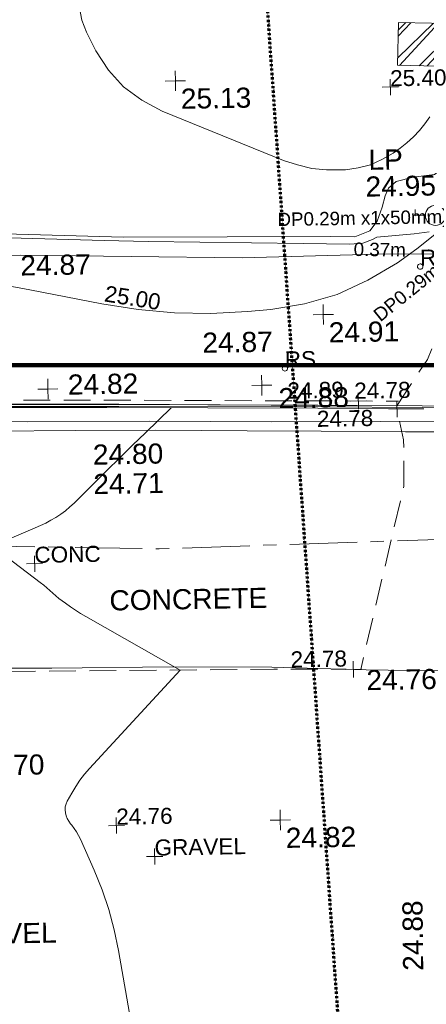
# Model space of a CAD drawing. Header units: millimetres. Extents: x -290717 to 520720, y -103372 to 287762.
# Tile 90 of 256: x -29324 to -21755, y -42911 to -24564. Entities that reach past the tile are written whole.
import ezdxf

# ---------------------------------------------------------------- set-up
doc = ezdxf.new("R2010")
doc.units = ezdxf.units.MM
for name, pattern in [('Dash 1_5mm', [3, 1.5, -1.5]), ('IMPORT-CENTER _6_', [2000, 1250, -250, 250, -250]), ('IMPORT-DASHED _2_', [750, 500, -250]), ('IMPORT-HIDDEN2 _3_', [4762.5, 3175, -1587.5]), ('IMPORT-UG_ELEC_LV_QLB2 _2_', [2700, 1500, -300.0000000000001, 0, -250, 150, -300.0000000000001, 0, -200]), ('IMPORT-UG_ELEC_STREET LIGHTING_QLB2 _2_', [2700, 1500, -300.0000000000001, 0, -250, 150, -300.0000000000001, 0, -200])]:
    doc.linetypes.add(name, pattern=pattern)
for name, color, linetype, lineweight, true_color in [('00_TOPO_FOOTPATH', 7, 'Continuous', 9, 0xa50000), ('00_TOPO_FURN_LAMP_POST', 7, 'Continuous', 9, 0x666666), ('00_TOPO_KERB_BOTTOM', 1, 'Continuous', 9, 0xff0000), ('00_TOPO_KERB_TOP', 7, 'Continuous', 9, 0xa500a5), ('00_TOPO_LEVEL_SPOT', 7, 'Continuous', 9, 0x666666), ('00_TOPO_ROAD_MARKING_YELLOW_CONTINUOUS', 40, 'Continuous', 9, 0xffbf00), ('00_TOPO_WALL', 7, 'Continuous', 9, 0x7c00a5), ('00_UAV_FORM_LINES', 7, 'Continuous', 9, 0x666666), ('01_DTM_CONTOUR_MJR', 7, 'Continuous', 9, 0x7f3f00), ('12333-PUM-2D-U-0001-C01 - Rev2_REVIT IMPORT_dwg', 7, 'Continuous', 9, 0x767676), ('A_RHA_Line', 7, 'Continuous', 9, 0x00a600), ('CONTOURS_INDEX', 4, 'Continuous', 9, 0x00ffff), ('CONTOURS_INDEX_LVL', 4, 'Continuous', 9, 0x00ffff), ('CONTOURS_MINOR', 7, 'Continuous', 9, 0x00a5a5), ('KERB_BOTTOM', 7, 'Continuous', 9, 0x0000a5), ('KERB_BOTTOM_LVL', 7, 'Continuous', 9, 0x0000a5), ('KERB_TOP', 2, 'Continuous', 9, 0xffff00), ('KERB_TOP_LVL', 2, 'Continuous', 9, 0xffff00), ('PUM-CHAMBER EXTENTS', 6, 'IMPORT-HIDDEN2 _3_', 9, 0xff00ff), ('PUM-ELECTRIC-LV-QLB2', 1, 'IMPORT-UG_ELEC_LV_QLB2 _2_', 9, 0xff0000), ('ROAD_CROWNLINE', 7, 'IMPORT-CENTER _6_', 9, 0xa500a5), ('ROADSIGN', 7, 'Continuous', 9, 0x00a5a5), ('ROADSIGN_TXT', 7, 'Continuous', 9, 0x00a5a5), ('SPOT_HEIGHTS_LVL', 7, 'Continuous', 9, 0x00a500)]:
    doc.layers.add(name, color=color, linetype=linetype, lineweight=lineweight, true_color=true_color)
for name, color, linetype, lineweight in [('00_TOPO_ROAD_EDGE', 7, 'Continuous', 9), ('00_TOPO_SURVEY_TEXT', 7, 'Continuous', 9), ('CHANGE_OF_SURFACE', 7, 'IMPORT-DASHED _2_', 9), ('CHANGE_OF_SURFACE_LVL', 7, 'Continuous', 9), ('Text', 7, 'Continuous', 9), ('TEXT_TXT', 7, 'Continuous', 9)]:
    doc.layers.add(name, color=color, linetype=linetype, lineweight=lineweight)
doc.styles.add('Arial_1', font='arial.ttf', dxfattribs={"height": 250})
doc.styles.add('Arial_3', font='arial.ttf', dxfattribs={"height": 299.9999999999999})
doc.styles.add('Swis721 Lt BT_2', font='swissl.ttf', dxfattribs={"height": 375})

# ---------------------------------------------------------------- blocks, each defined once
blk = doc.blocks.new('12333-PUM-2D-U-0001-C01 - Rev2_REVIT IMPORT_dwg_MSL_Lamp_Post_SYM-2077199-Site Location Plan Existing')
at = {"layer": '00_TOPO_FURN_LAMP_POST', "color": 254, "true_color": 0xcccccc, "flags": 128}
for points in [[(-500.1060478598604, 0), (-1000.212095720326, 0), (-1000.212095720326, 316.7338303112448)], [(500.1060478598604, 0), (1000.21209571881, 0), (1000.21209571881, -316.7338303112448)]]:
    blk.add_lwpolyline(points, dxfattribs=at)
at = {"layer": '00_TOPO_FURN_LAMP_POST', "color": 254, "true_color": 0xcccccc}
blk.add_circle((0, 0), 500.1060478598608, dxfattribs=at)
blk = doc.blocks.new('12333-PUM-2D-U-0001-C01 - Rev2_REVIT IMPORT_dwg_MM-2077200-Site Location Plan Existing')
at = {"layer": '00_TOPO_LEVEL_SPOT', "color": 254, "true_color": 0xcccccc, "flags": 128}
for points in [[(500.0000000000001, 0), (0, 0), (0, 500.0000000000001)], [(0, -500.0000000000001), (0, 0), (-500.0000000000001, 0)]]:
    blk.add_lwpolyline(points, dxfattribs=at)
blk = doc.blocks.new('12333-PUM-2D-U-0001-C01 - Rev2_REVIT IMPORT_dwg_MGS62954_T2_Galway_ITM_3d_Rev1-2077680-Site Location Plan Existing')
at = {"layer": '00_TOPO_FOOTPATH', "color": 254, "true_color": 0xcccccc, "flags": 128}
for points in [[(533881824.0169815, 725531866.1255174), (533881548.4303121, 725530337.5987855), (533881188.3561458, 725528577.882533), (533880815.4169267, 725527689.741714), (533880533.4061157, 725526867.1780107), (533878781.2088785, 725526886.8535535), (533876277.7779422, 725526864.1898569), (533872143.7932907, 725526986.7643555), (533868487.3565458, 725527047.1553327), (533865228.0893645, 725527090.5428319), (533862218.2111233, 725527175.4115452), (533858871.3585216, 725527225.7481619), (533855899.5554926, 725527280.6330745), (533852096.8166749, 725527399.7001379), (533848933.2210085, 725527461.3350511), (533845762.6580964, 725527552.5718659), (533842664.1657307, 725527632.2784352), (533840114.5639098, 725527692.4560995), (533837580.3047698, 725527683.2795137)], [(533883886.2633145, 725531910.7181604), (533883787.124692, 725530740.1591415), (533883383.7196088, 725529341.9825389), (533882609.9145303, 725526966.3994282), (533881987.855505, 725524815.0160836), (533881374.8857753, 725524805.9543355), (533879157.0611085, 725524830.131565), (533876991.2697557, 725524868.073097), (533873914.2353975, 725524878.533565), (533871361.1059412, 725524959.9107912), (533869268.8835273, 725525023.187276), (533866686.8424108, 725525041.6003227), (533864160.214362, 725525058.345217), (533862322.7890157, 725525192.2552412), (533859397.6752016, 725525181.428156), (533856846.9648852, 725525270.6066117), (533853403.4741502, 725525290.0591204), (533851575.8635924, 725525327.737305), (533849412.7606061, 725525394.5112714), (533846782.654297, 725525442.5573014), (533844248.5047705, 725525497.9040127), (533841648.8856794, 725525550.7684742), (533838727.1633984, 725525555.6147966), (533834713.4143859, 725525603.5220733)]]:
    blk.add_lwpolyline(points, dxfattribs=at)
at = {"layer": '00_TOPO_KERB_BOTTOM', "color": 254, "true_color": 0xcccccc, "flags": 128}
blk.add_lwpolyline([(533869762.6222015, 725524209.5888888), (533872333.3643778, 725524161.2360156), (533873930.5213518, 725524132.7842431), (533877707.5419935, 725524060.8086078), (533879578.3688473, 725524021.1645296), (533881857.2976246, 725523971.4912926), (533883864.469012, 725523942.9036375), (533884556.8854219, 725524014.4964852), (533884776.0519351, 725524037.920274), (533885309.833658, 725524155.5388423)], dxfattribs=at)
at = {"layer": '00_TOPO_KERB_TOP', "color": 254, "true_color": 0xcccccc, "flags": 128}
blk.add_lwpolyline([(533869763.475933, 725524255.1262982), (533872334.1982412, 725524206.7737985), (533873931.3608434, 725524178.321926), (533877708.9955586, 725524085.9212899), (533879578.983674, 725524051.8475714), (533881857.8485809, 725524000.4853247), (533883865.2701524, 725523964.2171425), (533884554.9573572, 725524025.891974), (533884770.7047093, 725524052.2213011), (533885252.3241061, 725524153.8101722)], dxfattribs=at)
at = {"layer": '00_TOPO_ROAD_EDGE', "color": 254, "true_color": 0xcccccc, "flags": 128}
blk.add_lwpolyline([(533867381.3099993, 725519353.3109809), (533868464.2805459, 725519363.9383339), (533870670.0478965, 725519316.9517137), (533872597.8492768, 725519283.1137826), (533874850.2121013, 725519266.7479048), (533876692.3974477, 725519229.83249), (533878449.2766463, 725519149.2811823), (533879682.5164536, 725519111.7710341), (533879846.9058573, 725519113.0966251)], dxfattribs=at)
at = {"layer": '00_TOPO_ROAD_MARKING_YELLOW_CONTINUOUS', "color": 254, "true_color": 0xcccccc, "flags": 128}
for points in [[(533892450.0000001, 725529110), (533892000.0000001, 725528320.0000001), (533891660.0000001, 725527840.0000001), (533891160.0000001, 725527190.0000002), (533890670.0000001, 725526620.0000001), (533890190.0000002, 725526090.0000001), (533889750.0000001, 725525720.0000002), (533889000.0000001, 725525130.0000001), (533888360.0000001, 725524760.0000001), (533887570.0000001, 725524400), (533886540.0000001, 725524070.0000002), (533885630.0000001, 725523850.0000001), (533884770.0000001, 725523690.0000002), (533883500.0000001, 725523660.0000001), (533881970, 725523700.0000002), (533880700.0000001, 725523730.0000001), (533878790.0000001, 725523770.0000001), (533876770.0000001, 725523800.0000001), (533874500, 725523850.0000001), (533872220, 725523880.0000001), (533870550.0000001, 725523940.0000001), (533869160.0000001, 725523960.0000001), (533867340, 725523990), (533865650.0000001, 725524000.0000001)], [(533871560.0000002, 725523720.0000001), (533873120.0000001, 725523700.0000002), (533874600, 725523680.0000002), (533876310.0000002, 725523640), (533877690.0000002, 725523610), (533879260, 725523570.0000002), (533880490.0000001, 725523550), (533881850, 725523540.0000001), (533883360, 725523470.0000002), (533884150.0000001, 725523470.0000002), (533884510.0000001, 725523480), (533884980, 725523510), (533886040.0000001, 725523720.0000001), (533886620.0000001, 725523870), (533887290.0000001, 725524070.0000002), (533887870, 725524320.0000001), (533888400.0000001, 725524560.0000002), (533888930.0000002, 725524860), (533889570.0000001, 725525290.0000001), (533890300.0000001, 725525950.0000002), (533890880, 725526580.0000001), (533891480, 725527210.0000002), (533891970, 725527830.0000001), (533892650, 725529030.0000001)]]:
    blk.add_lwpolyline(points, dxfattribs=at)
at = {"layer": '00_UAV_FORM_LINES', "color": 254, "true_color": 0xcccccc, "flags": 128}
blk.add_lwpolyline([(533881342.351, 725536431.7650001), (533881209.3509999, 725533868.7650002), (533880982.351, 725531807.7650001), (533880824.351, 725530644.7650001), (533880704.351, 725530139.7650001), (533880358.351, 725529111.7650001), (533880254.351, 725528793.765), (533880091.351, 725528506.765), (533879881.351, 725528352.7650001), (533879481.351, 725528309.7650002), (533879165.351, 725528239.765), (533879023.351, 725528116.7650001), (533878957.351, 725527974.7650001), (533878898.351, 725527761.765), (533878802.351, 725527505.7650001), (533878660.351, 725527326.7650001), (533878378.351, 725527220.765), (533877930.351, 725527231.7650001), (533874072.351, 725527287.7650002), (533869429.351, 725527500.765), (533864557.351, 725527458.765), (533859659.3510001, 725527467.765), (533857375.351, 725527501.7650001)], dxfattribs=at)
at = {"layer": '01_DTM_CONTOUR_MJR', "color": 254, "true_color": 0xcccccc, "flags": 128}
blk.add_lwpolyline([(533879762.7370542, 725527288.934983), (533879484.3328723, 725527256.8363942), (533878790.1277105, 725527203.9590225), (533878704.6666667, 725527166.2222222), (533878523.4900544, 725527101.6207054), (533878285.9565728, 725527087.6173711), (533877416.512869, 725527114.854401), (533874527.8190527, 725527200.9220848), (533873714.2040629, 725527234.6949322), (533869952.4113616, 725527401.6864227)], dxfattribs=at)
at = {"xscale": 0.375, "yscale": 0.375, "zscale": 0.375}
for name, p in [('12333-PUM-2D-U-0001-C01 - Rev2_REVIT IMPORT_dwg_MM-2077200-Site Location Plan Existing', (533875089.7188895, 725530183.7970698)), ('12333-PUM-2D-U-0001-C01 - Rev2_REVIT IMPORT_dwg_MSL_Lamp_Post_SYM-2077199-Site Location Plan Existing', (533879885.6893156, 725527593.4176581)), ('12333-PUM-2D-U-0001-C01 - Rev2_REVIT IMPORT_dwg_MM-2077200-Site Location Plan Existing', (533877766.5709949, 725525782.3993044)), ('12333-PUM-2D-U-0001-C01 - Rev2_REVIT IMPORT_dwg_MM-2077200-Site Location Plan Existing', (533872616.1398208, 725524484.0212591)), ('12333-PUM-2D-U-0001-C01 - Rev2_REVIT IMPORT_dwg_MM-2077200-Site Location Plan Existing', (533876598.9626505, 725524484.5227646)), ('12333-PUM-2D-U-0001-C01 - Rev2_REVIT IMPORT_dwg_MM-2077200-Site Location Plan Existing', (533876802.1974263, 725516379.3080417))]:
    blk.add_blockref(name, p, dxfattribs=at)
at = {"layer": '00_TOPO_FOOTPATH', "color": 251, "true_color": 0x666666, "char_height": 375, "width": 1495.902363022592, "attachment_point": 1, "line_spacing_factor": 1.005061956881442, "style": 'Swis721 Lt BT_2'}
for insert in [(533872143.8000001, 725526982.0296081), (533875506.3459197, 725525483.5264952)]:
    blk.add_mtext('24.87', dxfattribs=dict(at, insert=insert))
at = {"layer": '00_TOPO_FURN_LAMP_POST', "char_height": 375, "attachment_point": 1, "line_spacing_factor": 1.005061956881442, "style": 'Swis721 Lt BT_2'}
for s, insert, width in [('LP', (533878656.5993624, 725528837.6929255), 707.5855621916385), ('24.95', (533878594.3167777, 725528339.7440822), 1495.902363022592)]:
    blk.add_mtext(s, dxfattribs=dict(at, insert=insert, width=width))
at = {"layer": '00_TOPO_KERB_BOTTOM', "color": 251, "true_color": 0x666666, "insert": (533873430.9359731, 725522885.4347051), "char_height": 375, "width": 1495.902363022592, "attachment_point": 1, "line_spacing_factor": 1.005061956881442, "style": 'Swis721 Lt BT_2'}
blk.add_mtext('24.71', dxfattribs=at)
at = {"layer": '00_TOPO_KERB_TOP', "color": 251, "true_color": 0x666666, "insert": (533873431.8359731, 725523434.0975988), "char_height": 375, "width": 1495.902363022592, "attachment_point": 1, "line_spacing_factor": 1.005061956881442, "style": 'Swis721 Lt BT_2'}
blk.add_mtext('24.80', dxfattribs=at)
at = {"layer": '00_TOPO_LEVEL_SPOT', "char_height": 375, "width": 1495.902363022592, "attachment_point": 1, "line_spacing_factor": 1.005061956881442, "style": 'Swis721 Lt BT_2'}
for s, insert in [('25.13', (533875184.7808529, 725530036.4102244)), ('24.91', (533877861.6808528, 725525635.0102246)), ('24.82', (533872988.7158213, 725524747.1102558)), ('24.88', (533876904.6349428, 725524425.7097799)), ('24.70', (533871118.9808528, 725517680.0102246)), ('24.82', (533876897.2808529, 725516231.9102247))]:
    blk.add_mtext(s, dxfattribs=dict(at, insert=insert))
at = {"layer": '00_TOPO_ROAD_EDGE', "color": 251, "true_color": 0x666666, "insert": (533878449.3, 725519144.5296081), "char_height": 375, "width": 1495.902363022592, "attachment_point": 1, "line_spacing_factor": 1.005061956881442, "style": 'Swis721 Lt BT_2'}
blk.add_mtext('24.76', dxfattribs=at)
at = {"layer": '00_TOPO_SURVEY_TEXT', "color": 251, "true_color": 0x666666, "char_height": 375, "attachment_point": 1, "line_spacing_factor": 1.005061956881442, "style": 'Swis721 Lt BT_2'}
for s, insert, width in [('CONCRETE', (533873692.5051538, 725520712.1175057), 3286.236302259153), ('GRAVEL', (533870477.748392, 725514542.386874), 2322.210334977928)]:
    blk.add_mtext(s, dxfattribs=dict(at, insert=insert, width=width))
at = {"layer": '00_TOPO_WALL', "color": 251, "true_color": 0x666666, "insert": (533879038.7779514, 725513527.7811738), "char_height": 375, "width": 1495.902363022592, "attachment_point": 1, "rotation": 89.6607731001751, "line_spacing_factor": 1.005061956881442, "style": 'Swis721 Lt BT_2'}
blk.add_mtext('24.88', dxfattribs=at)
blk = doc.blocks.new('12333-PUM-2D-U-0001-C01 - Rev2_REVIT IMPORT_dwg_CIRCL-2077787-Site Location Plan Existing')
at = {"layer": 'ROADSIGN', "color": 254, "true_color": 0xaae1e1, "flags": 128}
blk.add_lwpolyline([(475.0000000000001, -154), (500.0000000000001, 0), (475.0000000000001, 154), (404.0000000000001, 293), (293, 404.0000000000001), (154, 475.0000000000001), (0, 500.0000000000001), (-154, 475.0000000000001), (-293, 404.0000000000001), (-404.0000000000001, 293), (-475.0000000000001, 154), (-500.0000000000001, 0), (-475.0000000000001, -154), (-404.0000000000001, -293), (-293, -404.0000000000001), (-154, -475.0000000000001), (0, -500.0000000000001), (154, -475.0000000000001), (293, -404.0000000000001), (404.0000000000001, -293)], close=True, dxfattribs=at)
blk = doc.blocks.new('12333-PUM-2D-U-0001-C01 - Rev2_REVIT IMPORT_dwg_SPOT-2077713-Site Location Plan Existing')
at = {"layer": 'Text', "color": 253, "true_color": 0xaaaaaa}
for p, q in [((-500.0000000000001, 0), (500.0000000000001, 0)), ((0, 500.0000000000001), (0, -500.0000000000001))]:
    blk.add_line(p, q, dxfattribs=at)
blk = doc.blocks.new('12333-PUM-2D-U-0001-C01 - Rev2_REVIT IMPORT_dwg_SPOT-2077769-Site Location Plan Existing')
at = {"layer": 'CHANGE_OF_SURFACE_LVL', "color": 253, "true_color": 0xaaaaaa}
for p, q in [((-500.0000000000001, 0), (500.0000000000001, 0)), ((0, 500.0000000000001), (0, -500.0000000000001))]:
    blk.add_line(p, q, dxfattribs=at)
blk = doc.blocks.new('12333-PUM-2D-U-0001-C01 - Rev2_REVIT IMPORT_dwg_SPOT-2077770-Site Location Plan Existing')
at = {"layer": 'KERB_BOTTOM_LVL', "color": 9, "true_color": 0xaaaae1}
for p, q in [((-500.0000000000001, 0), (500.0000000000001, 0)), ((0, 500.0000000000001), (0, -500.0000000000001))]:
    blk.add_line(p, q, dxfattribs=at)
blk = doc.blocks.new('12333-PUM-2D-U-0001-C01 - Rev2_REVIT IMPORT_dwg_SPOT-2077810-Site Location Plan Existing')
at = {"layer": 'KERB_TOP_LVL', "color": 51, "true_color": 0xffffaa}
for p, q in [((-500.0000000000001, 0), (500.0000000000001, 0)), ((0, 500.0000000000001), (0, -500.0000000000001))]:
    blk.add_line(p, q, dxfattribs=at)
blk = doc.blocks.new('12333-PUM-2D-U-0001-C01 - Rev2_REVIT IMPORT_dwg_SPOT-2077775-Site Location Plan Existing')
at = {"layer": 'SPOT_HEIGHTS_LVL', "color": 9, "true_color": 0xaae1aa}
for p, q in [((-500.0000000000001, 0), (500.0000000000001, 0)), ((0, 500.0000000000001), (0, -500.0000000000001))]:
    blk.add_line(p, q, dxfattribs=at)
blk = doc.blocks.new('12333-PUM-2D-U-0001-C01 - Rev2_REVIT IMPORT_dwg-1620468-Site Location Plan Existing')
at = {"layer": 'PUM-CHAMBER EXTENTS', "true_color": 0xffaaff}
h = blk.add_hatch(dxfattribs=at)
h.set_pattern_fill('FP_3', color=211, style=0, pattern_type=2)
h.set_pattern_definition([(45, (-533641079.65, -725615854.3560001), (-265.1650429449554, 265.1650429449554), []), (45, (-533640902.873, -725615854.3560001), (-265.1650429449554, 265.1650429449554), [])])
h.paths.add_polyline_path([(239377.3501528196, -85499.35617856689), (239412.350152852, -84701.35617861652), (238183.3501529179, -84654.35617871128), (238148.3501528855, -85452.35617866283)])
at = {"layer": 'CHANGE_OF_SURFACE', "color": 253, "true_color": 0xaaaaaa}
blk.add_line((238026.2581807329, -91854.7752960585), (240797.3469296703, -91906.7886932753), dxfattribs=at)
at = {"layer": 'CHANGE_OF_SURFACE', "color": 253, "true_color": 0xaaaaaa, "flags": 128}
for points in [[(238027.716953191, -91797.93098848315), (238609.0333225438, -90940.46261627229), (239456.8866066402, -89053.51079022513), (240238.3036259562, -87027.25379646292), (240625.8485040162, -85287.52220526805), (240629.1995099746, -83981.97849432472), (240583.3092941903, -79783.02371606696)], [(169589.0465123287, -90422.87098443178), (170201.7607573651, -90442.45291512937), (170223.6786462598, -90442.24282179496), (170864.3962341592, -90461.9973055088), (176695.8167306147, -90555.31757150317), (180648.8368707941, -90669.27854716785), (184537.7068158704, -90690.71574055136), (187769.813319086, -90771.95666497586), (190738.1933896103, -90837.53279654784), (193749.7309986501, -90894.69936292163), (196831.4850622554, -90937.75157816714), (200436.3830081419, -91009.14938480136), (204020.7406842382, -91061.00507697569), (215562.4953960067, -91265.37086884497), (221961.9749435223, -91446.68398797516), (223762.2905890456, -91466.59603994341), (223799.3585370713, -91467.25012268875), (224520.7009477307, -91474.78602873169), (224557.7696763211, -91475.39428679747), (227059.6765837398, -91503.0661569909), (232462.7713324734, -91593.08747015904), (236558.0569078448, -91680.39207253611), (238060.1487674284, -91707.58025080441)], [(236996.0552627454, -96686.21958431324), (237266.8625921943, -96695.90313732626), (238130.5340344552, -93294.0076054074), (238141.6067449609, -92429.68235642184), (238026.2581807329, -91854.7752960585)], [(225467.9460992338, -96527.7464297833), (230399.336690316, -96617.38426005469), (235653.7664401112, -96663.27447642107), (236996.0552627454, -96686.21958431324)]]:
    blk.add_lwpolyline(points, dxfattribs=at)
at = {"layer": 'CONTOURS_INDEX', "color": 131, "true_color": 0xaaffff, "flags": 128}
blk.add_lwpolyline([(239094.650152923, -88343.55810632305), (238787.3505668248, -88619.69817057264), (238450.246457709, -88879.87944786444), (238084.5745729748, -89130.34131843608), (237529.6608440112, -89448.34785000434), (236952.6946593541, -89703.35855660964), (236342.6497913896, -89863.87552658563), (235710.5524677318, -89961.3966715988), (235273.9572123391, -89993.2880671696), (234593.321882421, -90013.47450795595), (233915.4438334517, -89994.75634854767), (233241.7017065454, -89917.68128902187), (232570.7168607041, -89801.70162930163), (231901.362262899, -89658.33825152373), (231231.3762778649, -89518.04251992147), (230560.4432109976, -89382.34825816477)], dxfattribs=at)
at = {"layer": 'CONTOURS_MINOR', "color": 254, "true_color": 0xaae1e1, "flags": 128}
for points in [[(238735.9921175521, -86423.51891438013), (238638.716242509, -86553.86372772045), (238534.0165480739, -86677.09660995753), (238422.3216322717, -86792.90958272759), (238300.1338855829, -86897.59269158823), (238170.9509171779, -86994.85589109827), (238037.1254648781, -87085.95028484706), (237829.0774968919, -87203.12076201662), (237612.7865210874, -87295.3471132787), (237384.1310328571, -87350.15727579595), (237147.2325364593, -87380.02331194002), (237072.7055321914, -87383.05603538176), (236795.3736457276, -87375.74131519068), (236522.4258670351, -87344.44122947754), (236256.0542506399, -87277.16309588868), (235994.0667428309, -87185.89959677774), (233754.3536440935, -86233.0331564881), (233378.1857086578, -86021.85306604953), (233043.4392800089, -85766.94999705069), (232770.8251124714, -85446.46245939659), (232539.6324524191, -85082.25194294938), (232369.5062875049, -84735.64880620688), (232290.776595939, -84506.61121879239), (232250.2560846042, -84275.62353934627)], [(233085.524571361, -104526.179749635), (232670.2089194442, -101851.8445626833), (232595.7709704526, -101467.2364743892), (232502.7875803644, -101087.9095455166), (232381.9860290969, -100716.504356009), (232242.6390373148, -100350.3803252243), (231996.0407936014, -99768.39342864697), (231963.1449248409, -99698.92395322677), (231926.6249219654, -99631.61956437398), (231884.6687177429, -99567.56280595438), (231839.0883795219, -99505.67113480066), (231815.7313119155, -99476.56428301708), (231783.3448437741, -99428.97975223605), (231756.350720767, -99379.00467787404), (231737.4451166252, -99325.44378889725), (231723.931857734, -99269.49235715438), (231720.8870233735, -99212.79297501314), (231725.3319548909, -99157.48230041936), (231741.0115357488, -99104.25468673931), (231764.1808830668, -99052.4157799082), (231849.0077385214, -98905.96489876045), (231924.8773913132, -98785.11968906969), (232006.1438293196, -98668.3216933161), (232095.5054449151, -98557.59451782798), (232190.2638460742, -98450.91455546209), (233907.7914833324, -96650.76706465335), (232166.5548860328, -95619.24124113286), (232070.7356635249, -95560.16016565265), (231976.4017784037, -95498.87887155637), (231884.2958981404, -95434.29725058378), (231793.6753553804, -95367.51541122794), (231733.7888504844, -95321.72447163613), (231675.0358652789, -95275.24019917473), (231617.356250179, -95227.50184265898), (231561.2866904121, -95177.88235889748), (231506.290500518, -95127.00879061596), (231397.9122564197, -95023.37576041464), (231330.609849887, -94972.66329592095), (230447.7914833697, -94280.767064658), (231257.3878528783, -93955.08008322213), (231356.961052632, -93912.37949905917), (231455.0912777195, -93866.7507750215), (231551.0570403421, -93816.72984035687), (231645.5798286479, -93763.78076546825), (231736.7053141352, -93705.58584202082), (231824.7855986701, -93643.38416664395), (231908.2980807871, -93575.17236249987), (231988.7653624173, -93502.95380607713), (232367.3222113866, -93138.44063458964), (232608.9017915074, -92906.89626918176), (232851.1905159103, -92676.09981168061), (233094.5429570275, -92446.4252148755), (233338.6045428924, -92217.49852597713), (233827.7914833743, -91760.76706463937), (232628.646869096, -91732.57096135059), (232611.5541636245, -91732.11923753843), (232594.4636632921, -91731.60115163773), (232577.3764704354, -91730.9835230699), (232560.2914832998, -91730.29953206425), (232457.7914832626, -91725.89693486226), (229686.7100583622, -91668.61722094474)]]:
    blk.add_lwpolyline(points, dxfattribs=at)
at = {"layer": 'KERB_BOTTOM', "color": 9, "true_color": 0xaaaae1, "flags": 128}
blk.add_lwpolyline([(164119.9724525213, -90446.5144434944), (167091.9860748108, -90482.41238109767), (168497.4567365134, -90525.74558742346), (170861.1969670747, -90598.62398041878), (176692.7541946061, -90691.94643432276), (180646.4908291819, -90805.92806590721), (184535.6129757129, -90827.36664928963), (187766.587182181, -90908.5791130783), (190735.3873857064, -90974.16452609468), (193747.4796568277, -91031.34162130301), (196829.1774932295, -91074.39305121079), (200434.0414797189, -91145.79018484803), (204018.5425250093, -91197.64795096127), (215559.3504115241, -91401.99697797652), (221959.2838488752, -91583.32295669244), (227057.7825661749, -91639.7139421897), (232460.1766690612, -91729.723581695), (236554.8475860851, -91817.0150803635), (238026.2581807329, -91854.7752960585)], dxfattribs=at)
at = {"layer": 'KERB_TOP', "color": 51, "true_color": 0xffffaa, "flags": 128}
blk.add_lwpolyline([(196830.1376499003, -91017.53789337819), (200435.0157662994, -91088.9353073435), (204019.4571572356, -91140.79221023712), (215560.6590084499, -91345.14821297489), (221960.4035867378, -91526.46884100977), (223568.1676026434, -91544.25121226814), (223791.9867999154, -91546.72672238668), (224633.0824469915, -91556.02950230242), (224875.5045594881, -91558.71076649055), (227058.5706480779, -91582.85615814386), (232461.2562825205, -91672.87065472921), (236556.1829530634, -91760.16760594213), (238027.716953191, -91797.93098848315), (238026.2581807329, -91854.7752960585)], dxfattribs=at)
at = {"layer": 'PUM-CHAMBER EXTENTS', "color": 211, "linetype": 'Continuous', "true_color": 0xffaaff, "flags": 128}
blk.add_lwpolyline([(238148.3501528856, -85452.35617866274), (238183.3501529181, -84654.35617871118), (239412.350152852, -84701.35617861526), (239377.3501528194, -85499.35617856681)], close=True, dxfattribs=at)
at = {"layer": 'ROAD_CROWNLINE', "color": 254, "true_color": 0xe1aae1, "flags": 128}
blk.add_lwpolyline([(249005.8644351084, -92725.2641448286), (244452.7000512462, -94206.14770636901), (233556.0493661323, -94382.96962436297), (213354.145256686, -93697.7846926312), (191428.2274483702, -93432.55181610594), (168463.4808728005, -92924.18880260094), (161119.0984302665, -92829.82842857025), (147819.5219684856, -92658.95592561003), (134837.1275247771, -92303.77720983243), (124390.617859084, -92017.97647366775), (104166.61100951, -91620.1271587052), (79168.41237922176, -91354.89428194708), (65619.43292734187, -91288.58606284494), (52755.63840637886, -91111.76414496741), (39913.94662542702, -90846.53126820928), (23027.45347493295, -90603.40113099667), (4969.515118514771, -90095.03811749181), (-7098.580772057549, -89785.59976140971), (-12602.16296347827, -89763.49702151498), (-16470.14241560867, -88901.49017248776), (-19409.80679926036, -87265.88743273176), (-21200.12871723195, -85365.05181633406), (-23476.71090893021, -80325.62715851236), (-23612.02828009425, -77630.5561786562)], dxfattribs=at)
blk.add_blockref('12333-PUM-2D-U-0001-C01 - Rev2_REVIT IMPORT_dwg_MGS62954_T2_Galway_ITM_3d_Rev1-2077680-Site Location Plan Existing', (-533641079.6498471, -725615854.3561786))
for name, p, xscale, yscale, zscale in [('12333-PUM-2D-U-0001-C01 - Rev2_REVIT IMPORT_dwg_SPOT-2077775-Site Location Plan Existing', (238007.8914832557, -85856.8670648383), 0.3, 0.3, 0.3), ('12333-PUM-2D-U-0001-C01 - Rev2_REVIT IMPORT_dwg_CIRCL-2077787-Site Location Plan Existing', (238505.81824244, -89209.13643250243), 0.1, 0.1, 0.1), ('12333-PUM-2D-U-0001-C01 - Rev2_REVIT IMPORT_dwg_CIRCL-2077787-Site Location Plan Existing', (235954.9652325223, -91062.82927840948), 0.1, 0.1, 0.1), ('12333-PUM-2D-U-0001-C01 - Rev2_REVIT IMPORT_dwg_SPOT-2077769-Site Location Plan Existing', (237309.1028376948, -91693.98616161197), 0.3, 0.3, 0.3), ('12333-PUM-2D-U-0001-C01 - Rev2_REVIT IMPORT_dwg_SPOT-2077770-Site Location Plan Existing', (238026.2581807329, -91854.7752960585), 0.3, 0.3, 0.3), ('12333-PUM-2D-U-0001-C01 - Rev2_REVIT IMPORT_dwg_SPOT-2077810-Site Location Plan Existing', (238026.2581807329, -91854.7752960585), 0.3, 0.3, 0.3), ('12333-PUM-2D-U-0001-C01 - Rev2_REVIT IMPORT_dwg_SPOT-2077713-Site Location Plan Existing', (231231.0968567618, -94621.1598578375), 0.3, 0.3, 0.3), ('12333-PUM-2D-U-0001-C01 - Rev2_REVIT IMPORT_dwg_SPOT-2077769-Site Location Plan Existing', (237131.458927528, -96691.06136076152), 0.3, 0.3, 0.3), ('12333-PUM-2D-U-0001-C01 - Rev2_REVIT IMPORT_dwg_SPOT-2077775-Site Location Plan Existing', (232669.7914835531, -99524.86706478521), 0.3, 0.3, 0.3), ('12333-PUM-2D-U-0001-C01 - Rev2_REVIT IMPORT_dwg_SPOT-2077713-Site Location Plan Existing', (233372.6475846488, -100113.8968068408), 0.3, 0.3, 0.3)]:
    blk.add_blockref(name, p, dxfattribs=dict(xscale=xscale, yscale=yscale, zscale=zscale))
at = {"layer": 'CHANGE_OF_SURFACE_LVL', "char_height": 299.9999999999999, "width": 1256.112065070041, "attachment_point": 1, "line_spacing_factor": 0.9417779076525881, "style": 'Arial_3'}
for s, insert in [('24.89', (235994.4001091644, -91327.34146825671)), ('24.78', (235965.6022007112, -96337.21857687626))]:
    blk.add_mtext(s, dxfattribs=dict(at, insert=insert))
at = {"layer": 'CONTOURS_INDEX_LVL', "insert": (232653.949744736, -89458.04454334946), "char_height": 299.9999999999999, "width": 1256.112065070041, "attachment_point": 1, "rotation": 349.86548391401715, "line_spacing_factor": 0.9417779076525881, "style": 'Arial_3'}
blk.add_mtext('25.00', dxfattribs=at)
at = {"layer": 'KERB_BOTTOM_LVL', "insert": (236533.178694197, -91863.52124619), "char_height": 299.9999999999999, "width": 1256.112065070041, "attachment_point": 1, "line_spacing_factor": 0.9417779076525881, "style": 'Arial_3'}
blk.add_mtext('24.78', dxfattribs=at)
at = {"layer": 'KERB_TOP_LVL', "insert": (237237.4771797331, -91352.06608050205), "char_height": 299.9999999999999, "width": 1256.112065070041, "attachment_point": 1, "line_spacing_factor": 0.9417779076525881, "style": 'Arial_3'}
blk.add_mtext('24.78', dxfattribs=at)
at = {"layer": 'PUM-ELECTRIC-LV-QLB2', "insert": (237397.8407062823, -88160.32902553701), "char_height": 250, "width": 3660.660753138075, "attachment_point": 2, "line_spacing_factor": 0.9417779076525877, "style": 'Arial_1'}
blk.add_mtext('DP0.29m x1x50mm', dxfattribs=at)
at = {"layer": 'PUM-ELECTRIC-LV-QLB2', "char_height": 250, "attachment_point": 2, "line_spacing_factor": 0.9417779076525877, "style": 'Arial_1'}
for s, insert, width, rotation in [('DP0.29m x1x50mm', (238802.2463112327, -89097.17439649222), 3660.660753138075, 37.90616865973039), ('0.37m', (237762.2157021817, -88754.19322339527), 1160.025439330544, 358.3461888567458)]:
    blk.add_mtext(s, dxfattribs=dict(at, insert=insert, width=width, rotation=rotation))
at = {"layer": 'ROADSIGN_TXT', "char_height": 299.9999999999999, "width": 694.1671938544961, "attachment_point": 1, "line_spacing_factor": 0.9417779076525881, "style": 'Arial_3'}
for insert in [(238505.7914833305, -88894.15596979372), (235954.9914833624, -90747.85596965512)]:
    blk.add_mtext('RS', dxfattribs=dict(at, insert=insert))
at = {"layer": 'SPOT_HEIGHTS_LVL', "char_height": 299.9999999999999, "width": 1256.112065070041, "attachment_point": 1, "line_spacing_factor": 0.9417779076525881, "style": 'Arial_3'}
for s, insert in [('25.40', (238007.8914832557, -85541.85596988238)), ('24.76', (232669.7914835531, -99209.85596982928))]:
    blk.add_mtext(s, dxfattribs=dict(at, insert=insert))
at = {"layer": 'TEXT_TXT', "char_height": 299.9999999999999, "attachment_point": 1, "line_spacing_factor": 0.9417779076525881, "style": 'Arial_3'}
for s, insert, width in [('CONC', (231231.0968567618, -94306.14876288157), 1469.136918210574), ('GRAVEL', (233372.6475846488, -99798.88571188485), 2031.081789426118)]:
    blk.add_mtext(s, dxfattribs=dict(at, insert=insert, width=width))

msp = doc.modelspace()

# ---------------------------------------------------------------- linework, layer by layer
at = {"layer": 'A_RHA_Line', "color": 30, "linetype": 'Dash 1_5mm', "lineweight": 70, "true_color": 0xff8000}
msp.add_line((-21789.46144400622, -66121.34774566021), (-24813.43777659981, -22876.4714450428), dxfattribs=at)
msp.add_line((-21789.46144400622, -66121.34774566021), (-24813.43777659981, -22876.4714450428), dxfattribs=at)
at = {"layer": 'A_RHA_Line', "color": 1, "lineweight": 140, "true_color": 0xff0000}
msp.add_line((-122493.3547711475, -30998.53304730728), (-15424.57894491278, -30998.53304730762), dxfattribs=at)

# ---------------------------------------------------------------- block references
at = {"layer": '12333-PUM-2D-U-0001-C01 - Rev2_REVIT IMPORT_dwg', "color": 254, "linetype": 'IMPORT-UG_ELEC_STREET LIGHTING_QLB2 _2_', "true_color": 0xffd4d4, "rotation": 0.9999999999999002}
msp.add_blockref('12333-PUM-2D-U-0001-C01 - Rev2_REVIT IMPORT_dwg-1620468-Site Location Plan Existing', (-261895.0770586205, 55869.5817132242), dxfattribs=at)

doc.saveas('drawing.dxf')
